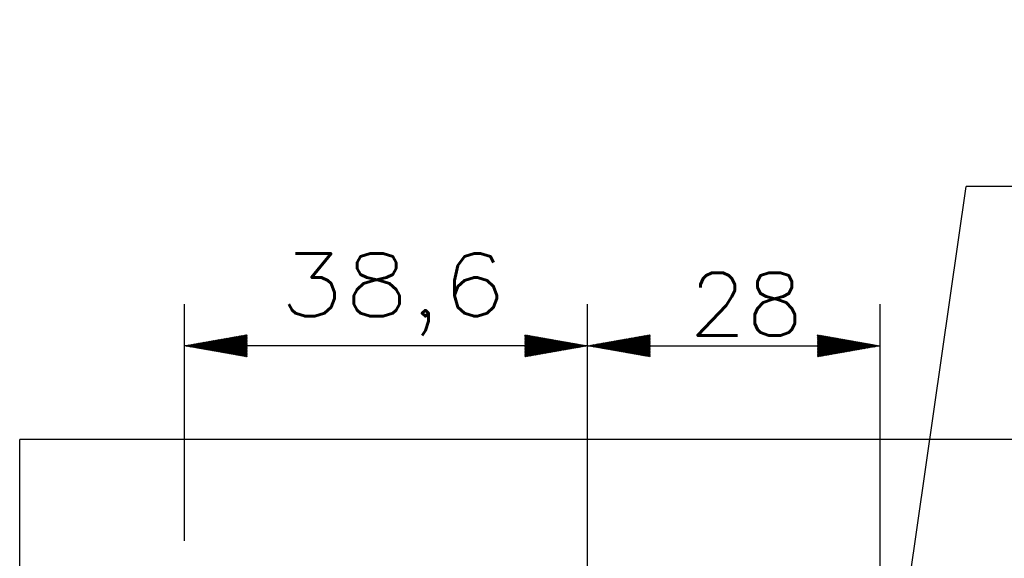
# Model space of a CAD drawing. Header units: millimetres. Extents: x 4 to 205, y 5 to 292.
# Tile 67 of 108: x 82 to 130, y 201 to 227. Entities that reach past the tile are written whole.
import ezdxf

# ---------------------------------------------------------------- set-up
doc = ezdxf.new("R2010")
doc.units = ezdxf.units.MM
doc.layers.add('1', color=7, linetype='CONTINUOUS')
doc.styles.add('DEFAULT', font='simplex.shx')
pattern_1 = [(45, (0, 0), (-0.0141421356, 0.0141421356), [])]
pattern_2 = [(45, (0, 0), (-0.0141421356, 0.0141421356), [])]

# ---------------------------------------------------------------- blocks, each defined once
blk = doc.blocks.new('LABLE3D_2')
at = {"layer": '1', "color": 172, "linetype": 'CONTINUOUS'}
for p in [(123.607611, 190.575859), (130.719386, 219.135792)]:
    blk.add_line(p, (127.719386, 219.135792), dxfattribs=at)
at = {"layer": '1', "color": 27, "linetype": 'CONTINUOUS'}
blk.add_solid([(123.607611, 190.575859), (123.51153, 193.620621), (124.558696, 193.469865), (123.607611, 190.575859)], dxfattribs=at)
at = {"layer": '1', "color": 87, "linetype": 'CONTINUOUS', "insert": (131.094386, 220.935792), "char_height": 2, "attachment_point": 7, "line_spacing_factor": 1.204819, "style": 'DEFAULT'}
blk.add_mtext('\\W00.893; N°4 M5 Depth 6mm.\\P%%c3.5mm. passing holes ', dxfattribs=at)

msp = doc.modelspace()

# ---------------------------------------------------------------- hatches: boundary and pattern name
at = {"layer": '1', "linetype": 'CONTINUOUS'}
h = msp.add_hatch(dxfattribs=at)
h.set_pattern_fill('ANSI31', color=27, scale=0.02, angle=45, style=0, pattern_type=0)
h.set_pattern_definition(pattern_1)
h.paths.add_polyline_path([(90.3, 211.519), (93.3, 212.048), (93.3, 210.99)], flags=0)
h = msp.add_hatch(dxfattribs=at)
h.set_pattern_fill('ANSI31', color=27, scale=0.02, angle=45, style=0, pattern_type=0)
h.set_pattern_definition(pattern_2)
h.paths.add_polyline_path([(109.6, 211.519), (106.6, 210.99), (106.6, 212.048)], flags=0)
h = msp.add_hatch(dxfattribs=at)
h.set_pattern_fill('ANSI31', color=27, scale=0.02, angle=45, style=0, pattern_type=0)
h.set_pattern_definition(pattern_2)
h.paths.add_polyline_path([(109.6, 211.519), (112.6, 212.048), (112.6, 210.99)], flags=0)
h = msp.add_hatch(dxfattribs=at)
h.set_pattern_fill('ANSI31', color=27, scale=0.02, angle=45, style=0, pattern_type=0)
h.set_pattern_definition(pattern_1)
h.paths.add_polyline_path([(123.6, 211.519), (120.6, 210.99), (120.6, 212.048)], flags=0)

# ---------------------------------------------------------------- linework, layer by layer
at = {"layer": '1', "color": 152, "linetype": 'CONTINUOUS'}
for p, q in [((90.3, 202.187), (90.3, 213.519)), ((109.6, 195.837), (109.6, 213.519)), ((109.6, 196.587), (109.6, 213.519)), ((123.6, 196.587), (123.6, 213.519))]:
    msp.add_line(p, q, dxfattribs=at)
at = {"layer": '1', "color": 27, "linetype": 'CONTINUOUS'}
for q in [(90.3, 211.519), (123.6, 211.519)]:
    msp.add_line((109.6, 211.519), q, dxfattribs=at)
at = {"layer": '1', "color": 251, "linetype": 'CONTINUOUS'}
for p in [(82.418, 162.136), (144.307, 207.037)]:
    msp.add_line(p, (82.418, 207.037), dxfattribs=at)

# ---------------------------------------------------------------- block references
at = {"layer": '1', "color": 27, "linetype": 'CONTINUOUS'}
msp.add_blockref('LABLE3D_2', (0, 0), dxfattribs=at)

# ---------------------------------------------------------------- texts
at = {"layer": '1', "color": 87, "linetype": 'CONTINUOUS', "char_height": 3, "attachment_point": 7, "line_spacing_factor": 1.204819, "style": 'DEFAULT'}
for s, insert in [('\\W01.210;38,6 ', (94.835, 212.019)), ('\\W01.064;28 ', (114.455, 212.019))]:
    msp.add_mtext(s, dxfattribs=dict(at, insert=insert))

doc.saveas('drawing.dxf')
